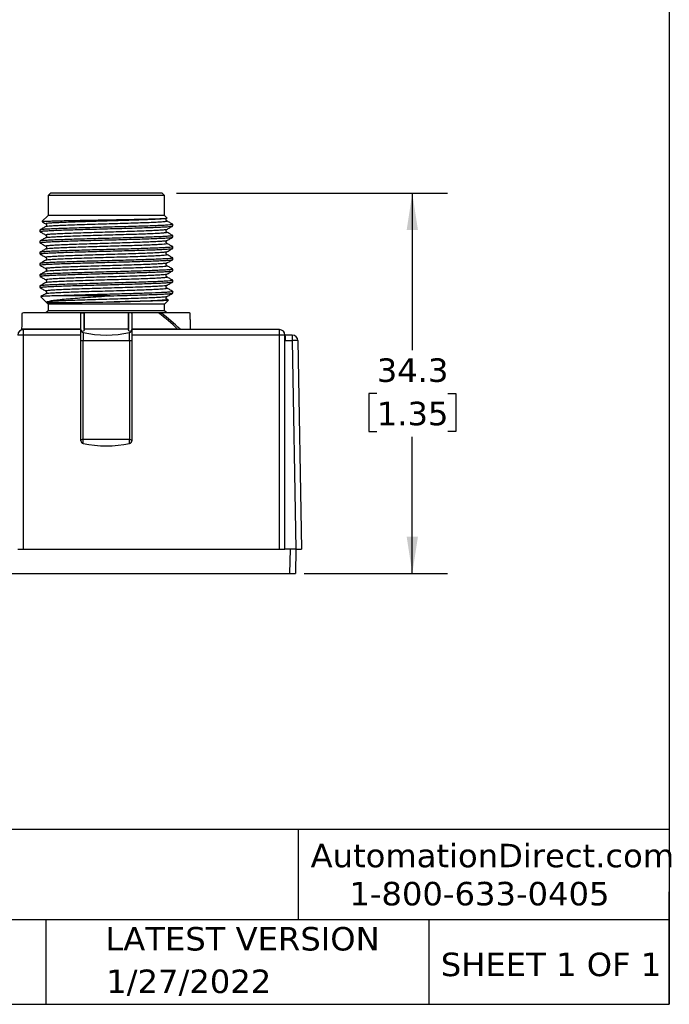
# Model space of a CAD drawing. Header units: millimetres. Extents: x 6 to 273, y 6 to 210.
# Tile 12 of 16: x 214 to 273, y 6 to 95. Entities that reach past the tile are written whole.
import ezdxf

# ---------------------------------------------------------------- set-up
doc = ezdxf.new("R2010")
doc.units = ezdxf.units.MM
doc.linetypes.add('SLD-Solid', pattern=[0])
doc.layers.add('DIMENSIONS', color=140, linetype='SLD-Solid', lineweight=25)
doc.layers.add('TEXT', color=140, linetype='SLD-Solid', lineweight=25)
doc.styles.add('SLDTEXTSTYLE0', font='VERDANA.TTF')
doc.dimstyles.new('SLDDIMSTYLE1', dxfattribs={"dimtxt": 2.158008, "dimasz": 3.302, "dimexe": 0, "dimexo": 0.0625, "dimgap": 0.539502, "dimtad": 0, "dimtih": 1, "dimtoh": 1, "dimrnd": 1e-09, "dimzin": 12, "dimdsep": 46, "dimtxsty": 'SLDTEXTSTYLE0', "dimsah": 1, "dimcen": 0.09, "dimadec": 0, "dimazin": 3, "dimtfac": 1, "dimtofl": 0, "dimtmove": 0, "dimatfit": 3, "dimfxl": 0, "dimfrac": 2, "dimtolj": 1, "dimtzin": 12, "dimarcsym": 0})

# ---------------------------------------------------------------- blocks, each defined once
blk = doc.blocks.new('_D_2')
at = {"layer": 'DIMENSIONS'}
for p, q in [((228.588, 79.538), (253.043, 79.538)), ((249.868, 79.538), (249.868, 65.379)), ((246.662, 61.466), (245.937, 61.466)), ((245.937, 61.466), (245.937, 58.036)), ((253.074, 61.466), (253.799, 61.466)), ((253.799, 61.466), (253.799, 58.036)), ((245.937, 58.036), (246.662, 58.036)), ((253.799, 58.036), (253.074, 58.036)), ((249.868, 45.238), (249.868, 57.553)), ((240.1, 45.238), (253.043, 45.238))]:
    blk.add_line(p, q, dxfattribs=at)
for points in [[(249.868, 79.538), (249.36, 76.236), (250.376, 76.236)], [(249.868, 45.238), (250.376, 48.54), (249.36, 48.54)]]:
    blk.add_solid(points, dxfattribs=at)
at = {"layer": 'DIMENSIONS', "char_height": 2.1167, "attachment_point": 1, "style": 'SLDTEXTSTYLE0'}
for s, insert in [('34.3', (246.662, 64.637)), ('1.35', (246.662, 60.724))]:
    blk.add_mtext(s, dxfattribs=dict(at, insert=insert))

msp = doc.modelspace()

# ---------------------------------------------------------------- linework, layer by layer
for p, q in [((217.218, 79.538), (217.018, 79.338)), ((217.018, 79.338), (217.018, 77.538)), ((227.518, 79.338), (227.318, 79.538)), ((227.518, 77.538), (227.518, 79.338)), ((217.018, 77.538), (216.464, 76.984)), ((227.752, 77.303), (227.518, 77.538)), ((216.832, 76.775), (216.831, 76.773)), ((216.841, 76.546), (216.845, 76.548)), ((227.587, 77.25), (227.628, 77.274)), ((228.252, 76.735), (228.268, 76.729)), ((228.268, 76.591), (228.268, 76.729)), ((216.268, 76.224), (216.268, 76.086)), ((216.827, 75.764), (216.824, 75.761)), ((227.695, 76.041), (227.692, 76.042)), ((228.244, 75.727), (228.268, 75.719)), ((228.268, 75.581), (228.268, 75.719)), ((216.268, 75.214), (216.268, 75.076)), ((228.249, 74.716), (228.268, 74.709)), ((228.268, 74.571), (228.268, 74.709)), ((216.268, 74.204), (216.268, 74.066)), ((216.84, 74.526), (216.846, 74.529)), ((216.268, 73.194), (216.268, 73.056)), ((216.823, 73.744), (216.833, 73.742)), ((228.244, 73.707), (228.268, 73.7)), ((228.268, 73.561), (228.268, 73.699)), ((216.268, 72.184), (216.268, 72.046)), ((216.835, 72.507), (216.843, 72.509)), ((228.248, 72.696), (228.268, 72.689)), ((228.268, 72.551), (228.268, 72.689)), ((216.268, 71.174), (216.268, 71.036)), ((216.833, 71.724), (216.841, 71.722)), ((228.245, 71.687), (228.268, 71.679)), ((228.268, 71.541), (228.268, 71.679)), ((216.348, 70.214), (216.363, 70.209)), ((216.355, 70.201), (217.018, 69.538)), ((216.828, 70.487), (216.836, 70.489)), ((222.608, 70.288), (217.951, 70.288)), ((228.246, 70.676), (228.268, 70.669)), ((228.268, 70.531), (228.268, 70.669)), ((217.018, 69.538), (217.018, 68.938)), ((227.518, 69.538), (227.87, 69.889)), ((227.518, 68.938), (227.518, 69.538)), ((227.857, 69.901), (227.716, 69.982)), ((227.854, 69.894), (227.87, 69.889)), ((217.018, 68.938), (216.818, 68.738)), ((219.969, 67.263), (219.969, 68.738)), ((220.267, 68.738), (220.267, 67.263)), ((220.268, 67.24), (220.268, 68.77)), ((224.268, 68.755), (224.268, 67.236)), ((224.269, 67.263), (224.269, 68.738)), ((224.567, 68.738), (224.567, 67.263)), ((227.718, 68.738), (227.518, 68.938)), ((214.627, 67.263), (214.626, 67.21)), ((219.969, 67.263), (214.627, 67.263)), ((214.779, 67.238), (214.779, 66.746)), ((219.968, 67.238), (214.779, 67.238)), ((214.779, 66.746), (214.779, 47.438)), ((219.968, 66.746), (214.779, 66.746)), ((219.968, 66.746), (219.968, 67.238)), ((219.968, 57.214), (219.968, 66.746)), ((220.165, 66.97), (220.165, 66.25)), ((224.269, 67.263), (220.267, 67.263)), ((224.371, 66.25), (224.371, 66.97)), ((228.69, 67.263), (224.567, 67.263)), ((237.884, 67.238), (224.568, 67.238)), ((224.568, 67.238), (224.568, 66.746)), ((224.568, 66.746), (224.568, 57.214)), ((237.884, 66.746), (224.568, 66.746)), ((228.691, 67.238), (228.69, 67.263)), ((228.92, 67.263), (228.916, 67.238)), ((228.92, 67.263), (229.859, 67.263)), ((229.859, 67.238), (229.859, 67.263)), ((237.884, 66.746), (237.884, 67.238)), ((237.884, 47.438), (237.884, 66.746)), ((238.387, 66.599), (238.384, 66.746)), ((238.384, 47.438), (238.384, 66.738)), ((238.384, 66.738), (238.387, 66.59)), ((239.04, 66.738), (238.384, 66.738)), ((239.04, 66.738), (239.04, 66.246)), ((220.165, 57.311), (220.165, 66.25)), ((224.371, 66.25), (224.371, 57.311)), ((238.384, 47.435), (238.384, 66.246)), ((238.384, 66.246), (239.04, 66.246)), ((239.04, 66.246), (239.368, 47.438)), ((239.54, 66.246), (239.868, 47.438)), ((220.165, 56.97), (220.165, 57.311)), ((224.371, 56.97), (224.371, 57.311)), ((214.279, 47.438), (214.779, 47.438)), ((214.779, 47.438), (237.884, 47.438)), ((237.884, 47.438), (238.384, 47.438)), ((238.384, 47.435), (238.384, 47.438)), ((238.384, 47.438), (238.384, 47.438)), ((238.868, 47.435), (238.384, 47.435)), ((238.83, 45.238), (238.868, 47.435)), ((239.368, 47.438), (238.877, 47.438)), ((239.368, 47.438), (239.33, 45.238)), ((239.368, 47.438), (239.868, 47.438)), ((114.906, 45.238), (238.83, 45.238)), ((238.83, 45.238), (239.33, 45.238))]:
    msp.add_line(p, q)
at = {"flags": 128}
for points in [[(227.518, 79.338), (227.469, 79.338), (227.323, 79.338), (227.083, 79.338), (226.754, 79.338), (226.341, 79.338), (225.851, 79.338), (225.296, 79.338), (224.683, 79.338), (224.026, 79.338), (223.336, 79.338), (222.626, 79.338), (221.91, 79.338), (221.2, 79.338), (220.51, 79.338), (219.853, 79.338), (219.24, 79.338), (218.685, 79.338), (218.196, 79.338), (217.782, 79.338), (217.453, 79.338), (217.213, 79.338), (217.067, 79.338), (217.018, 79.338)], [(227.318, 79.538), (227.271, 79.538), (227.131, 79.538), (226.9, 79.538), (226.583, 79.538), (226.185, 79.538), (225.715, 79.538), (225.18, 79.538), (224.591, 79.538), (223.959, 79.538), (223.295, 79.538), (222.613, 79.538), (221.923, 79.538), (221.241, 79.538), (220.577, 79.538), (219.945, 79.538), (219.356, 79.538), (218.821, 79.538), (218.351, 79.538), (217.953, 79.538), (217.636, 79.538), (217.405, 79.538), (217.265, 79.538), (217.218, 79.538)], [(227.518, 77.538), (227.469, 77.538), (227.323, 77.538), (227.083, 77.538), (226.754, 77.538), (226.341, 77.538), (225.851, 77.538), (225.296, 77.538), (224.683, 77.538), (224.026, 77.538), (223.336, 77.538), (222.626, 77.538), (221.91, 77.538), (221.2, 77.538), (220.51, 77.538), (219.853, 77.538), (219.24, 77.538), (218.685, 77.538), (218.196, 77.538), (217.782, 77.538), (217.453, 77.538), (217.213, 77.538), (217.067, 77.538), (217.018, 77.538)], [(227.518, 69.538), (227.469, 69.538), (227.323, 69.538), (227.083, 69.538), (226.754, 69.538), (226.341, 69.538), (225.851, 69.538), (225.296, 69.538), (224.683, 69.538), (224.026, 69.538), (223.336, 69.538), (222.626, 69.538), (221.91, 69.538), (221.2, 69.538), (220.51, 69.538), (219.853, 69.538), (219.24, 69.538), (218.685, 69.538), (218.196, 69.538), (217.782, 69.538), (217.453, 69.538), (217.213, 69.538), (217.067, 69.538), (217.018, 69.538)], [(228.418, 68.738), (228.37, 68.738), (228.225, 68.738), (227.986, 68.738), (227.657, 68.738), (227.243, 68.738), (226.751, 68.738), (226.188, 68.738), (225.563, 68.738), (224.887, 68.738), (224.168, 68.738), (223.42, 68.738), (222.654, 68.738), (221.882, 68.738), (221.116, 68.738), (220.368, 68.738), (219.649, 68.738), (218.973, 68.738), (218.348, 68.738), (217.785, 68.738), (217.293, 68.738), (216.879, 68.738), (216.55, 68.738), (216.311, 68.738), (216.167, 68.738), (216.118, 68.738)], [(227.518, 68.938), (227.469, 68.938), (227.323, 68.938), (227.083, 68.938), (226.754, 68.938), (226.341, 68.938), (225.851, 68.938), (225.296, 68.938), (224.683, 68.938), (224.026, 68.938), (223.336, 68.938), (222.626, 68.938), (221.91, 68.938), (221.2, 68.938), (220.51, 68.938), (219.853, 68.938), (219.24, 68.938), (218.685, 68.938), (218.196, 68.938), (217.782, 68.938), (217.453, 68.938), (217.213, 68.938), (217.067, 68.938), (217.018, 68.938)], [(220.165, 66.25), (220.686, 66.249), (221.211, 66.248), (221.739, 66.247), (222.268, 66.247), (222.797, 66.247), (223.325, 66.248), (223.85, 66.249), (224.371, 66.25)]]:
    msp.add_lwpolyline(points, dxfattribs=at)
for centre, radius, start, end in [((222.268, 52.038), 18.31, 114.12652, 114.58051), ((220.267, 59.215), 11.65, 43.69559, 54.82901), ((220.496, 59.215), 11.65, 43.69559, 54.82901), ((222.268, 52.038), 18.31, 65.59174, 65.81372), ((214.779, 66.738), 0.5, 90, 179), ((214.657, 59.283), 7.464, 89.0632, 92.90191), ((220.218, 67.214), 0.25, 179.99996, 257.86262), ((222.268, 76.746), 10, 257.86262, 282.13738), ((224.318, 67.214), 0.25, 282.13738, 0.00004), ((237.884, 66.738), 0.5, 1, 90), ((238.006, 59.283), 7.464, 87.09809, 90.9368), ((238.043, 66.938), 0.25, 34.86547, 68.24987), ((239.04, 66.238), 0.5, 1, 90), ((220.123, 68.845), 2.595, 266.58152, 270.94314), ((224.413, 68.845), 2.595, 269.0569, 273.41835), ((239.29, 59.083), 7.168, 88.00162, 91.99838), ((220.218, 57.214), 0.25, 180.00316, 257.868), ((222.268, 66.748), 10.001, 257.86445, 282.13555), ((224.318, 57.214), 0.25, 282.132, 359.99684)]:
    msp.add_arc(centre, radius, start, end)
for centre, major_axis, ratio, start_param, end_param in [((238.393, 66.238), (0, 0.5), 0.017452, 0.788899, 1.553338), ((237.893, 66.238), (0.456, 0.464), 0.409066, 5.8765, 5.900966), ((239.118, 61.76), (0.25, 14.325), 0.034899, 3.142202, 3.159655)]:
    msp.add_ellipse(centre, major_axis=major_axis, ratio=ratio, start_param=start_param, end_param=end_param)
for points, knots in [([(216.822, 76.548), (216.731, 76.496), (216.547, 76.39), (216.364, 76.284), (216.273, 76.231)], [0, 0, 0, 0, 0.499981, 1, 1, 1, 1]), ([(228.268, 76.729), (228.24, 76.718), (228.192, 76.697), (227.846, 76.666), (227.389, 76.64), (226.778, 76.613), (226.046, 76.585), (225.199, 76.559), (224.277, 76.532), (223.289, 76.504), (222.282, 76.477), (221.265, 76.45), (220.285, 76.422), (219.353, 76.396), (218.512, 76.369), (217.77, 76.341), (217.163, 76.315), (216.693, 76.287), (216.397, 76.26), (216.26, 76.239), (216.282, 76.227), (216.287, 76.224)], [0, 0, 0, 0, 0.070021, 0.122971, 0.177456, 0.230405, 0.28489, 0.337839, 0.392323, 0.445272, 0.499757, 0.552705, 0.60719, 0.660139, 0.714623, 0.767572, 0.822057, 0.875006, 0.92949, 0.982439, 1, 1, 1, 1]), ([(216.287, 76.086), (216.287, 76.092), (216.288, 76.108), (216.485, 76.131), (216.843, 76.158), (217.367, 76.187), (218.022, 76.213), (218.805, 76.24), (219.679, 76.268), (220.634, 76.294), (221.627, 76.321), (222.648, 76.349), (223.648, 76.375), (224.619, 76.403), (225.514, 76.43), (226.324, 76.457), (227.012, 76.484), (227.573, 76.512), (227.968, 76.538), (228.203, 76.563), (228.233, 76.578), (228.245, 76.584)], [0, 0, 0, 0, 0.037463, 0.091191, 0.146476, 0.200203, 0.255488, 0.309216, 0.364501, 0.418228, 0.473513, 0.527241, 0.582526, 0.636253, 0.691538, 0.745266, 0.800551, 0.854278, 0.909564, 0.961474, 1, 1, 1, 1]), ([(216.465, 76.983), (216.485, 76.989), (216.526, 77), (216.793, 77.017), (217.208, 77.034), (217.765, 77.052), (218.451, 77.069), (219.236, 77.086), (220.111, 77.104), (221.034, 77.121), (221.998, 77.138), (222.953, 77.156), (223.892, 77.173), (224.768, 77.19), (225.576, 77.208), (226.278, 77.225), (226.867, 77.242), (227.315, 77.26), (227.618, 77.277), (227.747, 77.291), (227.751, 77.3), (227.752, 77.304)], [0, 0, 0, 0, 0.0534364, 0.1096622, 0.1639897, 0.2199242, 0.273777, 0.3292011, 0.3828052, 0.4379752, 0.491365, 0.5463359, 0.5992317, 0.6536758, 0.7062725, 0.760402, 0.8128268, 0.866803, 0.9187528, 0.9722291, 1, 1, 1, 1]), ([(216.474, 76.973), (216.497, 76.96), (216.611, 76.894), (216.725, 76.828), (216.817, 76.775)], [0, 0, 0, 0, 0.199158, 1, 1, 1, 1]), ([(216.819, 76.774), (216.836, 76.76), (216.871, 76.732), (216.888, 76.66), (216.871, 76.588), (216.836, 76.56), (216.818, 76.546)], [0, 0, 0, 0, 0.251065, 0.499999, 0.748934, 1, 1, 1, 1]), ([(227.699, 77.289), (227.706, 77.284), (227.727, 77.269), (227.556, 77.244), (227.208, 77.214), (226.687, 77.184), (226.015, 77.155), (225.216, 77.125), (224.318, 77.095), (223.35, 77.066), (222.346, 77.036), (221.338, 77.006), (220.363, 76.977), (219.451, 76.947), (218.636, 76.917), (217.944, 76.888), (217.396, 76.858), (217.022, 76.829), (216.816, 76.801), (216.827, 76.783), (216.832, 76.775)], [0, 0, 0, 0, 0.031429, 0.089026, 0.146646, 0.204254, 0.261856, 0.319478, 0.377077, 0.434688, 0.492307, 0.549903, 0.607522, 0.665132, 0.722732, 0.780354, 0.837956, 0.895565, 0.953185, 1, 1, 1, 1]), ([(216.845, 76.548), (216.849, 76.553), (216.862, 76.567), (217.08, 76.591), (217.481, 76.621), (218.058, 76.651), (218.773, 76.68), (219.608, 76.71), (220.533, 76.74), (221.517, 76.769), (222.526, 76.799), (223.527, 76.829), (224.485, 76.858), (225.367, 76.888), (226.145, 76.918), (226.792, 76.947), (227.285, 76.977), (227.601, 77.007), (227.742, 77.031), (227.707, 77.046), (227.695, 77.051)], [0, 0, 0, 0, 0.026553, 0.085602, 0.144631, 0.203664, 0.262712, 0.321734, 0.380777, 0.439818, 0.498841, 0.557889, 0.616921, 0.675951, 0.735, 0.794024, 0.853064, 0.912107, 0.97113, 1, 1, 1, 1]), ([(227.717, 77.051), (227.699, 77.065), (227.664, 77.093), (227.647, 77.165), (227.665, 77.237), (227.7, 77.265), (227.717, 77.279)], [0, 0, 0, 0, 0.251044, 0.499939, 0.74887, 1, 1, 1, 1]), ([(227.716, 76.268), (227.807, 76.321), (227.991, 76.427), (228.174, 76.533), (228.265, 76.586)], [0, 0, 0, 0, 0.499977, 1, 1, 1, 1]), ([(228.267, 76.733), (228.176, 76.786), (227.993, 76.892), (227.809, 76.998), (227.718, 77.051)], [0, 0, 0, 0, 0.50002, 1, 1, 1, 1]), ([(216.818, 75.536), (216.727, 75.483), (216.543, 75.377), (216.36, 75.271), (216.269, 75.218)], [0, 0, 0, 0, 0.499975, 1, 1, 1, 1]), ([(216.273, 76.079), (216.365, 76.026), (216.548, 75.92), (216.731, 75.815), (216.823, 75.762)], [0, 0, 0, 0, 0.500021, 1, 1, 1, 1]), ([(228.268, 75.719), (228.24, 75.707), (228.192, 75.687), (227.846, 75.657), (227.389, 75.629), (226.778, 75.603), (226.046, 75.576), (225.199, 75.548), (224.277, 75.522), (223.289, 75.494), (222.282, 75.467), (221.265, 75.44), (220.285, 75.413), (219.353, 75.385), (218.512, 75.359), (217.77, 75.331), (217.163, 75.304), (216.693, 75.278), (216.397, 75.25), (216.26, 75.229), (216.282, 75.217), (216.287, 75.214)], [0, 0, 0, 0, 0.070021, 0.12297, 0.177455, 0.230404, 0.284888, 0.337837, 0.392321, 0.44527, 0.499755, 0.552704, 0.607188, 0.660137, 0.714622, 0.767571, 0.822055, 0.875004, 0.929489, 0.982438, 1, 1, 1, 1]), ([(216.287, 75.076), (216.287, 75.082), (216.288, 75.098), (216.485, 75.121), (216.843, 75.149), (217.367, 75.176), (218.022, 75.202), (218.805, 75.231), (219.679, 75.257), (220.634, 75.284), (221.627, 75.312), (222.648, 75.339), (223.648, 75.365), (224.619, 75.394), (225.514, 75.42), (226.324, 75.447), (227.012, 75.475), (227.573, 75.501), (227.968, 75.528), (228.202, 75.553), (228.232, 75.567), (228.244, 75.573)], [0, 0, 0, 0, 0.037487, 0.091251, 0.146573, 0.200337, 0.255659, 0.309423, 0.364745, 0.418508, 0.473831, 0.527594, 0.582917, 0.63668, 0.692002, 0.745766, 0.801088, 0.854852, 0.910174, 0.96212, 1, 1, 1, 1]), ([(216.818, 75.764), (216.836, 75.75), (216.871, 75.722), (216.889, 75.65), (216.872, 75.578), (216.837, 75.55), (216.819, 75.536)], [0, 0, 0, 0, 0.251119, 0.500042, 0.74894, 1, 1, 1, 1]), ([(227.707, 76.268), (227.708, 76.267), (227.719, 76.256), (227.567, 76.236), (227.24, 76.206), (226.724, 76.176), (226.064, 76.147), (225.272, 76.117), (224.38, 76.087), (223.416, 76.058), (222.412, 76.028), (221.404, 75.998), (220.425, 75.969), (219.509, 75.939), (218.685, 75.909), (217.985, 75.88), (217.429, 75.85), (217.039, 75.82), (216.819, 75.792), (216.824, 75.773), (216.827, 75.764)], [0, 0, 0, 0, 0.005913, 0.06468, 0.123425, 0.182193, 0.240953, 0.299702, 0.358473, 0.417224, 0.475981, 0.534751, 0.593496, 0.652262, 0.711025, 0.769772, 0.828542, 0.887297, 0.946051, 1, 1, 1, 1]), ([(216.841, 75.536), (216.847, 75.542), (216.865, 75.558), (217.098, 75.583), (217.516, 75.613), (218.1, 75.643), (218.825, 75.672), (219.667, 75.702), (220.596, 75.732), (221.583, 75.761), (222.593, 75.791), (223.592, 75.821), (224.545, 75.85), (225.422, 75.88), (226.193, 75.91), (226.827, 75.939), (227.313, 75.969), (227.614, 75.998), (227.745, 76.022), (227.707, 76.037), (227.695, 76.041)], [0, 0, 0, 0, 0.03539, 0.09409, 0.152801, 0.21152, 0.270216, 0.328935, 0.387646, 0.446346, 0.505068, 0.563771, 0.622478, 0.681199, 0.739896, 0.798612, 0.857327, 0.916024, 0.974746, 1, 1, 1, 1]), ([(227.718, 76.041), (227.7, 76.055), (227.665, 76.083), (227.647, 76.155), (227.664, 76.227), (227.699, 76.255), (227.717, 76.269)], [0, 0, 0, 0, 0.251131, 0.500063, 0.748958, 1, 1, 1, 1]), ([(228.265, 75.725), (228.173, 75.778), (227.99, 75.884), (227.807, 75.989), (227.715, 76.042)], [0, 0, 0, 0, 0.500021, 1, 1, 1, 1]), ([(227.716, 75.258), (227.807, 75.311), (227.99, 75.417), (228.174, 75.523), (228.265, 75.576)], [0, 0, 0, 0, 0.499983, 1, 1, 1, 1]), ([(216.268, 75.073), (216.36, 75.02), (216.543, 74.914), (216.726, 74.808), (216.818, 74.755)], [0, 0, 0, 0, 0.500021, 1, 1, 1, 1]), ([(228.268, 74.709), (228.24, 74.697), (228.192, 74.676), (227.846, 74.647), (227.389, 74.62), (226.778, 74.592), (226.046, 74.566), (225.199, 74.538), (224.277, 74.511), (223.29, 74.485), (222.282, 74.457), (221.265, 74.43), (220.285, 74.403), (219.353, 74.375), (218.512, 74.349), (217.77, 74.322), (217.163, 74.294), (216.693, 74.267), (216.397, 74.241), (216.26, 74.219), (216.282, 74.207), (216.287, 74.204)], [0, 0, 0, 0, 0.070021, 0.122969, 0.177453, 0.230402, 0.284886, 0.337835, 0.392319, 0.445268, 0.499753, 0.552702, 0.607187, 0.660135, 0.71462, 0.767569, 0.822053, 0.875002, 0.929487, 0.982436, 1, 1, 1, 1]), ([(216.823, 74.755), (216.82, 74.754), (216.818, 74.754), (216.821, 74.753), (216.821, 74.753)], [0, 0, 0, 0, 0.9744598, 1, 1, 1, 1]), ([(216.819, 74.754), (216.836, 74.74), (216.871, 74.712), (216.889, 74.64), (216.871, 74.569), (216.836, 74.541), (216.819, 74.526)], [0, 0, 0, 0, 0.251034, 0.499932, 0.74887, 1, 1, 1, 1]), ([(227.714, 75.258), (227.714, 75.258), (227.727, 75.248), (227.58, 75.228), (227.268, 75.198), (226.763, 75.168), (226.111, 75.139), (225.329, 75.109), (224.441, 75.079), (223.48, 75.05), (222.479, 75.02), (221.47, 74.99), (220.488, 74.961), (219.566, 74.931), (218.737, 74.901), (218.026, 74.872), (217.46, 74.842), (217.061, 74.812), (216.825, 74.783), (216.823, 74.764), (216.823, 74.755)], [0, 0, 0, 0, 0.001593, 0.060508, 0.119436, 0.17834, 0.237264, 0.296186, 0.355091, 0.41402, 0.472932, 0.531845, 0.590774, 0.649679, 0.708601, 0.767525, 0.826429, 0.885357, 0.944273, 1, 1, 1, 1]), ([(216.846, 74.529), (216.854, 74.534), (216.878, 74.55), (217.123, 74.575), (217.548, 74.605), (218.144, 74.635), (218.877, 74.664), (219.725, 74.694), (220.66, 74.724), (221.649, 74.753), (222.66, 74.783), (223.656, 74.813), (224.606, 74.842), (225.477, 74.872), (226.238, 74.902), (226.866, 74.931), (227.338, 74.961), (227.627, 74.99), (227.749, 75.014), (227.708, 75.027), (227.697, 75.031)], [0, 0, 0, 0, 0.034008, 0.093042, 0.15208, 0.211096, 0.270137, 0.329166, 0.388189, 0.447232, 0.506252, 0.565283, 0.624323, 0.68334, 0.742379, 0.801411, 0.860431, 0.919474, 0.978497, 1, 1, 1, 1]), ([(227.717, 75.032), (227.7, 75.046), (227.665, 75.074), (227.648, 75.145), (227.665, 75.217), (227.701, 75.245), (227.718, 75.259)], [0, 0, 0, 0, 0.251044, 0.499962, 0.748906, 1, 1, 1, 1]), ([(228.268, 74.713), (228.176, 74.766), (227.993, 74.872), (227.81, 74.978), (227.718, 75.031)], [0, 0, 0, 0, 0.500017, 1, 1, 1, 1]), ([(216.823, 74.529), (216.732, 74.476), (216.549, 74.37), (216.365, 74.264), (216.274, 74.211)], [0, 0, 0, 0, 0.4999802, 1, 1, 1, 1]), ([(216.274, 74.059), (216.366, 74.006), (216.549, 73.9), (216.732, 73.794), (216.824, 73.742)], [0, 0, 0, 0, 0.500022, 1, 1, 1, 1]), ([(216.287, 74.066), (216.287, 74.072), (216.288, 74.087), (216.485, 74.112), (216.843, 74.139), (217.367, 74.165), (218.022, 74.193), (218.805, 74.221), (219.679, 74.247), (220.634, 74.275), (221.627, 74.302), (222.648, 74.328), (223.648, 74.356), (224.619, 74.383), (225.514, 74.409), (226.324, 74.438), (227.012, 74.464), (227.573, 74.491), (227.968, 74.519), (228.203, 74.542), (228.232, 74.557), (228.245, 74.563)], [0, 0, 0, 0, 0.0374734, 0.0912156, 0.1465162, 0.2002586, 0.2555595, 0.3093018, 0.3646027, 0.4183448, 0.4736454, 0.5273879, 0.5826889, 0.6364313, 0.6917322, 0.7454743, 0.8007749, 0.8545173, 0.9098183, 0.9617433, 1, 1, 1, 1]), ([(227.713, 74.248), (227.681, 74.239), (227.617, 74.219), (227.288, 74.19), (226.802, 74.16), (226.159, 74.131), (225.383, 74.101), (224.503, 74.071), (223.545, 74.042), (222.545, 74.012), (221.536, 73.982), (220.551, 73.953), (219.625, 73.923), (218.787, 73.893), (218.07, 73.864), (217.494, 73.834), (217.075, 73.804), (216.855, 73.775), (216.774, 73.755), (216.821, 73.744), (216.823, 73.744)], [0, 0, 0, 0, 0.056855, 0.115623, 0.174409, 0.233171, 0.291948, 0.350729, 0.409489, 0.468273, 0.527046, 0.585811, 0.644598, 0.703362, 0.762136, 0.820919, 0.879679, 0.938462, 0.997237, 1, 1, 1, 1]), ([(216.836, 73.516), (216.849, 73.523), (216.881, 73.54), (217.143, 73.567), (217.584, 73.597), (218.189, 73.627), (218.929, 73.656), (219.785, 73.686), (220.724, 73.716), (221.716, 73.745), (222.726, 73.775), (223.721, 73.805), (224.666, 73.834), (225.53, 73.864), (226.285, 73.893), (226.9, 73.923), (227.363, 73.953), (227.642, 73.982), (227.751, 74.006), (227.706, 74.019), (227.694, 74.022)], [0, 0, 0, 0, 0.0433746, 0.1018916, 0.160392, 0.2189164, 0.2774246, 0.3359321, 0.3944567, 0.4529575, 0.5114741, 0.5699938, 0.6284932, 0.6870164, 0.7455278, 0.8040325, 0.8625577, 0.9210607, 0.9795744, 1, 1, 1, 1]), ([(227.717, 74.021), (227.699, 74.035), (227.664, 74.063), (227.647, 74.135), (227.664, 74.207), (227.699, 74.235), (227.717, 74.249)], [0, 0, 0, 0, 0.251081, 0.499986, 0.748898, 1, 1, 1, 1]), ([(227.716, 74.248), (227.808, 74.301), (227.991, 74.407), (228.174, 74.513), (228.266, 74.566)], [0, 0, 0, 0, 0.499978, 1, 1, 1, 1]), ([(228.265, 73.705), (228.174, 73.758), (227.991, 73.864), (227.807, 73.969), (227.716, 74.022)], [0, 0, 0, 0, 0.500023, 1, 1, 1, 1]), ([(216.818, 73.516), (216.726, 73.463), (216.543, 73.357), (216.36, 73.251), (216.268, 73.198)], [0, 0, 0, 0, 0.499978, 1, 1, 1, 1]), ([(216.268, 73.053), (216.359, 73), (216.543, 72.894), (216.726, 72.788), (216.817, 72.735)], [0, 0, 0, 0, 0.500023, 1, 1, 1, 1]), ([(228.268, 73.7), (228.24, 73.687), (228.192, 73.666), (227.846, 73.637), (227.389, 73.61), (226.778, 73.582), (226.046, 73.556), (225.199, 73.529), (224.277, 73.501), (223.29, 73.474), (222.282, 73.447), (221.265, 73.419), (220.285, 73.393), (219.353, 73.366), (218.512, 73.338), (217.77, 73.312), (217.163, 73.284), (216.693, 73.257), (216.397, 73.231), (216.26, 73.209), (216.282, 73.197), (216.287, 73.194)], [0, 0, 0, 0, 0.070021, 0.122969, 0.177453, 0.230402, 0.284886, 0.337835, 0.392319, 0.445268, 0.499753, 0.552702, 0.607186, 0.660135, 0.714619, 0.767568, 0.822053, 0.875002, 0.929486, 0.982435, 1, 1, 1, 1]), ([(216.287, 73.056), (216.287, 73.062), (216.288, 73.077), (216.485, 73.102), (216.843, 73.128), (217.367, 73.156), (218.022, 73.183), (218.805, 73.21), (219.679, 73.237), (220.634, 73.265), (221.627, 73.291), (222.648, 73.319), (223.648, 73.346), (224.619, 73.372), (225.514, 73.4), (226.324, 73.428), (227.012, 73.454), (227.573, 73.482), (227.968, 73.509), (228.204, 73.532), (228.233, 73.547), (228.246, 73.554)], [0, 0, 0, 0, 0.037455, 0.091166, 0.146434, 0.200144, 0.255413, 0.309123, 0.364391, 0.418102, 0.47337, 0.52708, 0.582349, 0.636059, 0.691327, 0.745038, 0.800306, 0.854017, 0.909285, 0.961178, 1, 1, 1, 1]), ([(227.709, 73.239), (227.682, 73.23), (227.626, 73.211), (227.316, 73.182), (226.839, 73.152), (226.205, 73.123), (225.438, 73.093), (224.563, 73.063), (223.61, 73.034), (222.612, 73.004), (221.602, 72.974), (220.614, 72.945), (219.683, 72.915), (218.84, 72.885), (218.111, 72.856), (217.528, 72.826), (217.097, 72.796), (216.862, 72.767), (216.777, 72.746), (216.821, 72.736), (216.825, 72.735)], [0, 0, 0, 0, 0.053834, 0.112686, 0.171531, 0.230397, 0.28924, 0.348094, 0.406956, 0.465796, 0.524658, 0.583513, 0.642355, 0.701221, 0.760067, 0.818918, 0.877782, 0.936622, 0.995482, 1, 1, 1, 1]), ([(216.818, 73.744), (216.835, 73.73), (216.871, 73.702), (216.889, 73.63), (216.871, 73.558), (216.836, 73.53), (216.818, 73.516)], [0, 0, 0, 0, 0.251122, 0.500067, 0.748972, 1, 1, 1, 1]), ([(216.843, 72.509), (216.858, 72.516), (216.895, 72.533), (217.169, 72.559), (217.619, 72.589), (218.232, 72.619), (218.983, 72.648), (219.844, 72.678), (220.788, 72.708), (221.782, 72.737), (222.792, 72.767), (223.785, 72.797), (224.726, 72.826), (225.584, 72.856), (226.329, 72.885), (226.936, 72.915), (227.389, 72.945), (227.651, 72.974), (227.755, 72.997), (227.709, 73.009), (227.701, 73.011)], [0, 0, 0, 0, 0.041591, 0.100588, 0.159607, 0.218607, 0.277612, 0.336629, 0.395623, 0.454637, 0.513648, 0.572643, 0.631662, 0.690664, 0.749666, 0.808685, 0.86768, 0.926691, 0.985705, 1, 1, 1, 1]), ([(227.718, 73.011), (227.7, 73.025), (227.665, 73.054), (227.647, 73.125), (227.665, 73.197), (227.7, 73.225), (227.718, 73.239)], [0, 0, 0, 0, 0.251119, 0.500063, 0.748968, 1, 1, 1, 1]), ([(227.717, 73.239), (227.808, 73.292), (227.991, 73.397), (228.175, 73.503), (228.266, 73.556)], [0, 0, 0, 0, 0.499984, 1, 1, 1, 1]), ([(228.267, 72.694), (228.175, 72.746), (227.992, 72.852), (227.809, 72.958), (227.717, 73.011)], [0, 0, 0, 0, 0.500018, 1, 1, 1, 1]), ([(216.823, 72.509), (216.731, 72.456), (216.548, 72.35), (216.365, 72.244), (216.273, 72.191)], [0, 0, 0, 0, 0.49998, 1, 1, 1, 1]), ([(216.273, 72.039), (216.365, 71.986), (216.548, 71.88), (216.731, 71.775), (216.823, 71.722)], [0, 0, 0, 0, 0.50002, 1, 1, 1, 1]), ([(228.268, 72.689), (228.24, 72.678), (228.192, 72.657), (227.846, 72.626), (227.389, 72.6), (226.778, 72.573), (226.046, 72.545), (225.199, 72.519), (224.277, 72.491), (223.289, 72.464), (222.282, 72.438), (221.265, 72.41), (220.285, 72.382), (219.353, 72.356), (218.512, 72.328), (217.77, 72.301), (217.163, 72.275), (216.693, 72.247), (216.397, 72.22), (216.26, 72.2), (216.282, 72.187), (216.287, 72.184)], [0, 0, 0, 0, 0.0700213, 0.1229703, 0.1774548, 0.2304037, 0.2848881, 0.3378371, 0.3923216, 0.4452705, 0.499755, 0.5527038, 0.6071881, 0.6601372, 0.7146218, 0.7675708, 0.8220553, 0.8750041, 0.9294884, 0.9824375, 1, 1, 1, 1]), ([(216.287, 72.046), (216.287, 72.052), (216.288, 72.068), (216.485, 72.092), (216.843, 72.118), (217.367, 72.146), (218.022, 72.173), (218.805, 72.2), (219.679, 72.228), (220.634, 72.254), (221.627, 72.281), (222.648, 72.309), (223.648, 72.335), (224.619, 72.363), (225.514, 72.391), (226.324, 72.417), (227.012, 72.444), (227.573, 72.472), (227.968, 72.498), (228.203, 72.522), (228.232, 72.537), (228.245, 72.544)], [0, 0, 0, 0, 0.037484, 0.09124, 0.146554, 0.20031, 0.255624, 0.309379, 0.364694, 0.418449, 0.473764, 0.527519, 0.582833, 0.636589, 0.691903, 0.745658, 0.800973, 0.854728, 0.910042, 0.96198, 1, 1, 1, 1]), ([(227.703, 72.228), (227.682, 72.22), (227.634, 72.202), (227.339, 72.174), (226.877, 72.144), (226.251, 72.115), (225.492, 72.085), (224.624, 72.055), (223.675, 72.026), (222.679, 71.996), (221.668, 71.966), (220.679, 71.937), (219.742, 71.907), (218.892, 71.877), (218.157, 71.848), (217.56, 71.818), (217.121, 71.788), (216.872, 71.759), (216.778, 71.737), (216.825, 71.726), (216.833, 71.724)], [0, 0, 0, 0, 0.048838, 0.107636, 0.166427, 0.225206, 0.284008, 0.34279, 0.401577, 0.460377, 0.519153, 0.577949, 0.636743, 0.69552, 0.754321, 0.813107, 0.871891, 0.930692, 0.98947, 1, 1, 1, 1]), ([(216.819, 72.734), (216.837, 72.72), (216.872, 72.692), (216.889, 72.62), (216.872, 72.548), (216.837, 72.52), (216.819, 72.506)], [0, 0, 0, 0, 0.251081, 0.499985, 0.748898, 1, 1, 1, 1]), ([(216.827, 71.496), (216.849, 71.504), (216.897, 71.523), (217.192, 71.551), (217.654, 71.581), (218.279, 71.611), (219.036, 71.64), (219.904, 71.67), (220.853, 71.7), (221.848, 71.729), (222.859, 71.759), (223.849, 71.788), (224.786, 71.818), (225.636, 71.848), (226.374, 71.877), (226.971, 71.907), (227.411, 71.937), (227.664, 71.966), (227.757, 71.988), (227.708, 72), (227.7, 72.002)], [0, 0, 0, 0, 0.051454, 0.109973, 0.168469, 0.226976, 0.285491, 0.343984, 0.402499, 0.461006, 0.519502, 0.578021, 0.63652, 0.695024, 0.753541, 0.812034, 0.870547, 0.929058, 0.987552, 1, 1, 1, 1]), ([(227.718, 72.001), (227.7, 72.015), (227.665, 72.043), (227.647, 72.115), (227.665, 72.187), (227.7, 72.215), (227.717, 72.229)], [0, 0, 0, 0, 0.251033, 0.49993, 0.748869, 1, 1, 1, 1]), ([(227.715, 72.228), (227.807, 72.281), (227.99, 72.387), (228.173, 72.493), (228.265, 72.546)], [0, 0, 0, 0, 0.499978, 1, 1, 1, 1]), ([(228.265, 71.685), (228.173, 71.737), (227.99, 71.843), (227.807, 71.949), (227.715, 72.002)], [0, 0, 0, 0, 0.500022, 1, 1, 1, 1]), ([(216.818, 71.496), (216.726, 71.443), (216.543, 71.337), (216.359, 71.231), (216.268, 71.178)], [0, 0, 0, 0, 0.499977, 1, 1, 1, 1]), ([(228.268, 71.679), (228.24, 71.667), (228.192, 71.647), (227.846, 71.617), (227.389, 71.59), (226.778, 71.563), (226.046, 71.535), (225.199, 71.508), (224.277, 71.482), (223.289, 71.454), (222.282, 71.427), (221.265, 71.4), (220.285, 71.372), (219.353, 71.346), (218.512, 71.319), (217.77, 71.291), (217.163, 71.264), (216.693, 71.238), (216.397, 71.21), (216.26, 71.189), (216.282, 71.177), (216.287, 71.174)], [0, 0, 0, 0, 0.070021, 0.122971, 0.177456, 0.230405, 0.28489, 0.337839, 0.392323, 0.445272, 0.499756, 0.552705, 0.60719, 0.660139, 0.714624, 0.767573, 0.822057, 0.875006, 0.929491, 0.98244, 1, 1, 1, 1]), ([(216.287, 71.036), (216.287, 71.042), (216.288, 71.058), (216.485, 71.081), (216.843, 71.109), (217.367, 71.136), (218.022, 71.162), (218.805, 71.191), (219.679, 71.217), (220.634, 71.244), (221.627, 71.272), (222.648, 71.299), (223.648, 71.325), (224.619, 71.353), (225.514, 71.38), (226.324, 71.407), (227.012, 71.435), (227.573, 71.461), (227.968, 71.488), (228.205, 71.513), (228.234, 71.528), (228.247, 71.534)], [0, 0, 0, 0, 0.037418, 0.091083, 0.146304, 0.199969, 0.25519, 0.308854, 0.364075, 0.41774, 0.472961, 0.526626, 0.581847, 0.635511, 0.690732, 0.744397, 0.799618, 0.853283, 0.908504, 0.960354, 1, 1, 1, 1]), ([(227.702, 71.219), (227.685, 71.211), (227.645, 71.193), (227.366, 71.166), (226.912, 71.136), (226.297, 71.107), (225.546, 71.077), (224.683, 71.047), (223.739, 71.018), (222.745, 70.988), (221.735, 70.958), (220.742, 70.929), (219.802, 70.899), (218.945, 70.869), (218.2, 70.84), (217.596, 70.81), (217.143, 70.78), (216.883, 70.751), (216.782, 70.729), (216.826, 70.717), (216.833, 70.715)], [0, 0, 0, 0, 0.046806, 0.10558, 0.164373, 0.223165, 0.281939, 0.340738, 0.399521, 0.458302, 0.517101, 0.575876, 0.634667, 0.693461, 0.752235, 0.811032, 0.869818, 0.928597, 0.987396, 1, 1, 1, 1]), ([(216.818, 71.724), (216.836, 71.71), (216.871, 71.682), (216.888, 71.61), (216.871, 71.538), (216.835, 71.51), (216.817, 71.496)], [0, 0, 0, 0, 0.251042, 0.499961, 0.748906, 1, 1, 1, 1]), ([(227.718, 70.991), (227.7, 71.005), (227.665, 71.033), (227.647, 71.105), (227.664, 71.177), (227.7, 71.205), (227.717, 71.219)], [0, 0, 0, 0, 0.25112, 0.500043, 0.748941, 1, 1, 1, 1]), ([(227.717, 71.219), (227.809, 71.272), (227.992, 71.378), (228.175, 71.484), (228.267, 71.537)], [0, 0, 0, 0, 0.499982, 1, 1, 1, 1]), ([(216.268, 71.032), (216.36, 70.979), (216.543, 70.874), (216.726, 70.768), (216.818, 70.715)], [0, 0, 0, 0, 0.500022, 1, 1, 1, 1]), ([(216.824, 70.489), (216.732, 70.436), (216.576, 70.346), (216.42, 70.255), (216.355, 70.218)], [0, 0, 0, 0, 0.586548, 1, 1, 1, 1]), ([(217.951, 70.288), (217.67, 70.28), (217.179, 70.267), (216.709, 70.248), (216.428, 70.231), (216.379, 70.22), (216.357, 70.215)], [0, 0, 0, 0, 0.311709, 0.5457, 0.786491, 1, 1, 1, 1]), ([(216.819, 70.714), (216.836, 70.7), (216.871, 70.672), (216.889, 70.6), (216.872, 70.528), (216.837, 70.5), (216.819, 70.486)], [0, 0, 0, 0, 0.25113, 0.50006, 0.748955, 1, 1, 1, 1]), ([(216.836, 70.489), (216.861, 70.497), (216.915, 70.515), (217.217, 70.543), (217.692, 70.573), (218.324, 70.603), (219.091, 70.632), (219.965, 70.662), (220.917, 70.692), (221.915, 70.721), (222.925, 70.751), (223.913, 70.78), (224.844, 70.81), (225.689, 70.84), (226.418, 70.869), (227.004, 70.899), (227.436, 70.929), (227.672, 70.958), (227.759, 70.979), (227.712, 70.99), (227.707, 70.992)], [0, 0, 0, 0, 0.049313, 0.108266, 0.167236, 0.226208, 0.28516, 0.344136, 0.4031, 0.462057, 0.521035, 0.579991, 0.638957, 0.697932, 0.756883, 0.815858, 0.874825, 0.93378, 0.992758, 1, 1, 1, 1]), ([(216.916, 69.743), (216.959, 69.767), (217.033, 69.791), (217.244, 69.839), (217.382, 69.862), (217.709, 69.907), (217.899, 69.929), (218.331, 69.976), (218.571, 70), (219.088, 70.045), (219.367, 70.067), (219.962, 70.111), (220.271, 70.133), (220.91, 70.178), (221.242, 70.201), (221.92, 70.244), (222.262, 70.266), (222.608, 70.287)], [0, 0, 0, 0, 0.125, 0.125, 0.25, 0.25, 0.375, 0.375, 0.5, 0.5, 0.625, 0.625, 0.75, 0.75, 0.875, 0.875, 1, 1, 1, 1]), ([(227.696, 70.208), (227.683, 70.201), (227.651, 70.184), (227.388, 70.158), (226.949, 70.128), (226.341, 70.098), (225.6, 70.069), (224.743, 70.039), (223.803, 70.01), (222.811, 69.98), (221.801, 69.95), (220.807, 69.921), (219.861, 69.891), (218.999, 69.861), (218.245, 69.832), (217.632, 69.802), (217.164, 69.772), (216.999, 69.753), (216.916, 69.743)], [0, 0, 0, 0, 0.044225, 0.107956, 0.171662, 0.235385, 0.299111, 0.362815, 0.426545, 0.490263, 0.553971, 0.617702, 0.681411, 0.745132, 0.808861, 0.872558, 0.936277, 1, 1, 1, 1]), ([(228.268, 70.669), (228.268, 70.661), (228.246, 70.653), (228.157, 70.637), (228.091, 70.629), (227.917, 70.614), (227.809, 70.606), (227.555, 70.59), (227.406, 70.581), (226.906, 70.558), (226.507, 70.543), (225.577, 70.51), (225.067, 70.494), (224.24, 70.471), (223.954, 70.463), (223.379, 70.447), (223.088, 70.439), (222.498, 70.423), (222.197, 70.415), (221.605, 70.399), (221.312, 70.391), (220.734, 70.376), (220.448, 70.367), (219.889, 70.351), (219.351, 70.335), (218.856, 70.32), (218.382, 70.304), (218.159, 70.296), (217.951, 70.288)], [0, 0, 0, 0, 0.0625, 0.0625, 0.125, 0.125, 0.1875, 0.1875, 0.25, 0.25, 0.375, 0.375, 0.5, 0.5, 0.5625, 0.5625, 0.625, 0.625, 0.6875, 0.6875, 0.75, 0.75, 0.8125, 0.8125, 0.875, 0.9375, 0.9375, 1, 1, 1, 1]), ([(222.608, 70.287), (223.046, 70.299), (223.815, 70.32), (224.861, 70.35), (225.735, 70.376), (226.517, 70.405), (227.172, 70.431), (227.694, 70.458), (228.034, 70.485), (228.217, 70.506), (228.239, 70.518), (228.248, 70.523)], [0, 0, 0, 0, 0.150051, 0.263515, 0.380269, 0.493734, 0.61049, 0.723956, 0.840713, 0.935832, 1, 1, 1, 1]), ([(227.718, 69.981), (227.7, 69.995), (227.665, 70.023), (227.648, 70.095), (227.665, 70.167), (227.7, 70.195), (227.717, 70.209)], [0, 0, 0, 0, 0.251065, 0.5, 0.748935, 1, 1, 1, 1]), ([(227.716, 70.208), (227.807, 70.261), (227.991, 70.367), (228.174, 70.473), (228.266, 70.526)], [0, 0, 0, 0, 0.499977, 1, 1, 1, 1]), ([(228.266, 70.674), (228.175, 70.727), (227.992, 70.833), (227.808, 70.939), (227.717, 70.992)], [0, 0, 0, 0, 0.5000159, 1, 1, 1, 1]), ([(216.916, 69.743), (216.913, 69.741), (216.907, 69.737), (216.902, 69.732), (216.899, 69.727), (216.9, 69.721), (216.901, 69.718), (216.905, 69.714), (216.905, 69.713), (216.906, 69.712), (216.909, 69.71), (216.914, 69.707), (216.926, 69.701), (216.958, 69.692), (217.06, 69.678), (217.341, 69.671), (218.136, 69.674), (219.783, 69.691), (221.542, 69.717), (222.628, 69.736), (222.867, 69.74), (222.987, 69.743)], [0, 0, 0, 0, 0.009253, 0.01657, 0.021961, 0.02545, 0.027121, 0.027298, 0.027386, 0.027475, 0.027836, 0.028711, 0.031579, 0.041793, 0.077303, 0.186147, 0.348437, 0.620432, 0.916035, 0.957794, 1, 1, 1, 1]), ([(222.987, 69.743), (223.317, 69.753), (223.977, 69.772), (224.903, 69.802), (225.741, 69.832), (226.46, 69.861), (227.038, 69.891), (227.457, 69.921), (227.681, 69.95), (227.762, 69.971), (227.713, 69.982), (227.71, 69.982)], [0, 0, 0, 0, 0.123823, 0.247651, 0.371437, 0.495273, 0.619083, 0.742881, 0.866721, 0.990513, 1, 1, 1, 1]), ([(227.87, 69.889), (227.864, 69.883), (227.828, 69.877), (227.698, 69.865), (227.603, 69.859), (227.362, 69.847), (227.215, 69.841), (226.865, 69.829), (226.664, 69.822), (226.224, 69.81), (225.982, 69.804), (225.455, 69.792), (225.174, 69.786), (224.297, 69.767), (223.651, 69.755), (222.987, 69.743)], [0, 0, 0, 0, 0.125, 0.125, 0.25, 0.25, 0.375, 0.375, 0.5, 0.5, 0.625, 0.625, 0.75, 0.75, 1, 1, 1, 1]), ([(214.652, 68.687), (214.652, 68.687), (214.652, 68.706), (214.651, 68.638), (214.648, 68.471), (214.643, 68.172), (214.636, 67.779), (214.63, 67.435), (214.627, 67.263)], [0, 0, 0, 0, 0.004772, 0.203372, 0.407742, 0.612111, 0.805416, 1, 1, 1, 1]), ([(219.969, 68.738), (219.579, 68.738), (218.788, 68.738), (217.722, 68.738), (216.771, 68.738), (215.986, 68.738), (215.37, 68.738), (214.966, 68.738), (214.766, 68.738), (214.783, 68.738), (214.789, 68.738)], [0, 0, 0, 0, 0.132009, 0.267847, 0.399857, 0.535694, 0.667704, 0.803542, 0.935551, 1, 1, 1, 1]), ([(219.969, 68.738), (219.976, 68.738), (219.986, 68.738), (220.031, 68.738), (220.069, 68.738), (220.096, 68.738), (220.118, 68.738), (220.141, 68.738), (220.167, 68.738), (220.186, 68.738), (220.193, 68.738), (220.194, 68.738)], [0, 0, 0, 0, 0.407063, 0.610642, 0.712836, 0.758309, 0.804172, 0.844958, 0.89821, 0.988225, 1, 1, 1, 1]), ([(224.269, 68.738), (223.614, 68.738), (222.949, 68.738), (221.938, 68.738), (221.597, 68.738), (220.926, 68.738), (220.595, 68.738), (220.267, 68.738)], [0, 0, 0, 0, 0.5, 0.5, 0.75, 0.75, 1, 1, 1, 1]), ([(224.269, 68.738), (224.266, 68.738), (224.269, 68.738), (224.288, 68.738), (224.302, 68.738), (224.332, 68.738)], [0, 0, 0, 0, 0.5, 0.5, 1, 1, 1, 1]), ([(226.976, 68.738), (226.99, 68.738), (227.065, 68.738), (227.14, 68.738), (227.195, 68.738), (227.207, 68.738)], [0, 0, 0, 0, 0.145461, 0.821586, 1, 1, 1, 1]), ([(229.768, 68.738), (229.752, 68.738), (229.72, 68.738), (229.404, 68.738), (228.889, 68.738), (228.166, 68.738), (227.527, 68.738), (227.207, 68.738)], [0, 0, 0, 0, 0.1868876, 0.384751, 0.5826144, 0.7913072, 1, 1, 1, 1]), ([(229.859, 67.263), (229.856, 67.44), (229.85, 67.795), (229.843, 68.195), (229.837, 68.496), (229.834, 68.662), (229.833, 68.729), (229.834, 68.71), (229.834, 68.71)], [0, 0, 0, 0, 0.1971468, 0.3942937, 0.5971681, 0.8000424, 0.9971893, 1, 1, 1, 1]), ([(220.267, 67.263), (220.271, 67.219), (220.263, 67.174), (220.213, 67.101), (220.171, 67.078), (220.085, 67.084), (220.045, 67.109), (219.991, 67.177), (219.974, 67.219), (219.969, 67.263)], [0, 0, 0, 0, 0.25, 0.25, 0.5, 0.5, 0.75, 0.75, 1, 1, 1, 1]), ([(224.567, 67.263), (224.563, 67.219), (224.546, 67.177), (224.491, 67.11), (224.452, 67.084), (224.366, 67.078), (224.324, 67.101), (224.274, 67.173), (224.265, 67.219), (224.269, 67.263)], [0, 0, 0, 0, 0.25, 0.25, 0.5, 0.5, 0.75, 0.75, 1, 1, 1, 1]), ([(220.165, 57.311), (220.109, 57.309), (220.058, 57.306), (219.987, 57.294), (219.968, 57.288), (219.968, 57.268)], [0, 0, 0, 0, 0.5, 0.5, 1, 1, 1, 1]), ([(224.371, 57.311), (223.679, 57.327), (222.975, 57.331), (221.56, 57.331), (220.858, 57.327), (220.165, 57.311)], [0, 0, 0, 0, 0.5, 0.5, 1, 1, 1, 1]), ([(224.371, 57.311), (224.427, 57.309), (224.478, 57.306), (224.549, 57.294), (224.568, 57.288), (224.568, 57.268)], [0, 0, 0, 0, 0.5, 0.5, 1, 1, 1, 1])]:
    msp.add_open_spline(points, degree=3, knots=knots)
for points in [[(224.519, 68.738), (224.551, 68.738), (224.563, 68.738), (224.567, 68.738)], [(226.977, 68.738), (226.616, 68.738), (225.851, 68.738), (225.009, 68.738), (224.567, 68.738)], [(238.384, 66.738), (238.384, 66.741), (238.384, 66.744), (238.384, 66.746)]]:
    msp.add_open_spline(points, degree=3)
at = {"layer": 'TEXT'}
for p, q in [((273.05, 209.55), (273.05, 6.35)), ((273.05, 22.126), (6.35, 22.126)), ((239.575, 22.126), (239.575, 13.97)), ((273.05, 6.35), (273.05, 16.51)), ((273.05, 13.97), (6.35, 13.97)), ((216.812, 13.97), (216.812, 6.35)), ((251.349, 13.97), (251.349, 6.35)), ((6.35, 6.35), (273.05, 6.35))]:
    msp.add_line(p, q, dxfattribs=at)

# ---------------------------------------------------------------- texts
at = {"layer": 'TEXT', "style": 'SLDTEXTSTYLE0'}
for s, insert, char_height, attachment_point in [('AutomationDirect.com', (240.695, 20.836), 2.11667, 1), ('1-800-633-0405', (244.192, 17.397), 2.11667, 1), ('LATEST VERSION', (234.552, 13.324), 2.11667, 2), ('SHEET 1 OF 1', (252.441, 11.011), 2.11667, 1), ('1/27/2022', (229.701, 9.486), 2.1167, 2)]:
    msp.add_mtext(s, dxfattribs=dict(at, insert=insert, char_height=char_height, attachment_point=attachment_point))

# ---------------------------------------------------------------- dimensions: what is measured, and where the dimension line sits
at = {"layer": 'DIMENSIONS'}
dim = msp.add_linear_dim(base=(249.868, 79.538), p1=(238.83, 45.238), p2=(227.318, 79.538), angle=90, dimstyle='SLDDIMSTYLE1', dxfattribs=at)
dim.commit()
dim.dimension.update_dxf_attribs({"geometry": '_D_2', "text_midpoint": (249.868, 61.466), "dimtype": 160})

doc.saveas('drawing.dxf')
